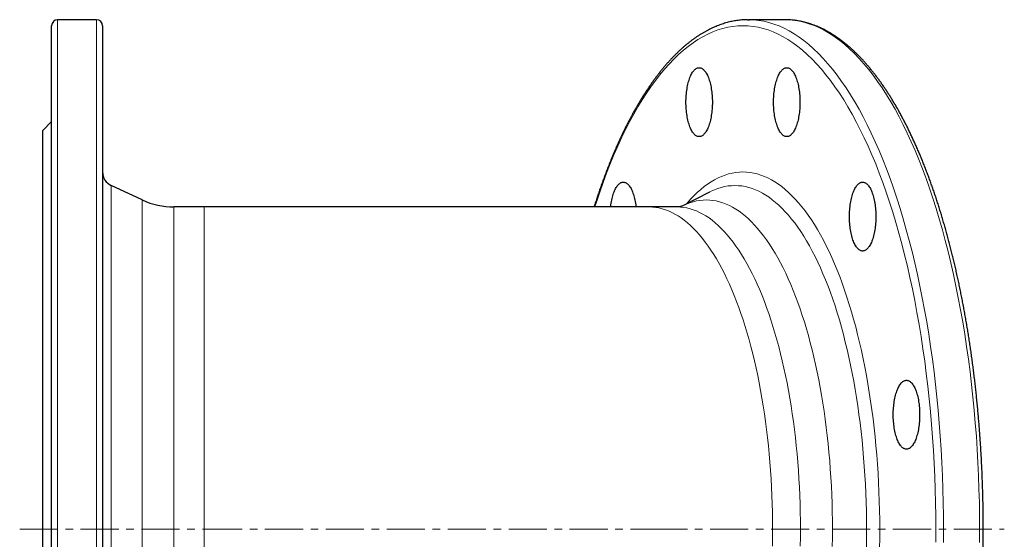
# Model space of a CAD drawing. Header units: millimetres. Extents: x 102 to 921, y 48 to 942.
# Tile 2 of 3: x 102 to 430, y 215 to 388. Entities that reach past the tile are written whole.
import ezdxf

# ---------------------------------------------------------------- set-up
doc = ezdxf.new("R2010")
doc.units = ezdxf.units.MM
doc.linetypes.add('CENTERX2', pattern=[20.32, 12.7, -2.54, 2.54, -2.54])
doc.layers.add('FORMAT', color=7, linetype='Continuous')

msp = doc.modelspace()

# ---------------------------------------------------------------- linework, layer by layer
at = {"color": 7, "linetype": 'Continuous', "lineweight": 25}
for p, q in [((127.24, 388.3), (114.24, 388.3)), ((356.65, 388.3), (344.64, 388.3)), ((357, 388.3), (356.65, 388.3)), ((112.24, 50.3), (112.24, 386.3)), ((129.24, 386.3), (129.24, 50.3)), ((112.24, 354.3), (109.24, 351.3)), ((109.24, 85.3), (109.24, 351.3)), ((142.45, 328.14), (132.13, 332.95)), ((331.65, 330.79), (322.47, 326.07)), ((331.66, 330.8), (331.65, 330.79)), ((163.06, 325.8), (153.01, 325.8)), ((311.54, 325.8), (163.06, 325.8)), ((320.83, 325.8), (311.54, 325.8))]:
    msp.add_line(p, q, dxfattribs=at)
at = {"color": 8, "linetype": 'Continuous', "lineweight": 18}
for p, q in [((114.24, 388.3), (114.24, 48.3)), ((127.24, 48.3), (127.24, 388.3)), ((132.13, 332.95), (132.13, 103.65)), ((142.45, 108.46), (142.45, 328.14)), ((153.01, 325.8), (153.01, 110.8)), ((163.06, 325.8), (163.06, 110.8))]:
    msp.add_line(p, q, dxfattribs=at)
at = {"color": 7, "linetype": 'Continuous', "lineweight": 25, "flags": 128}
for points in [[(344.29, 388.3), (344.64, 388.3), (345.01, 388.3)], [(332.58, 360.77), (332.58, 360.2), (332.56, 359.63), (332.53, 359.06), (332.49, 358.49), (332.45, 357.94), (332.39, 357.38), (332.32, 356.84), (332.24, 356.31), (332.15, 355.78), (332.05, 355.27), (331.94, 354.78), (331.82, 354.3), (331.69, 353.83), (331.55, 353.38), (331.41, 352.95), (331.25, 352.54), (331.09, 352.15), (330.93, 351.78), (330.75, 351.44), (330.57, 351.11), (330.38, 350.81), (330.19, 350.54), (329.99, 350.29), (329.79, 350.07), (329.58, 349.87), (329.37, 349.7), (329.16, 349.56), (328.95, 349.45), (328.73, 349.36), (328.51, 349.31), (328.29, 349.28), (328.07, 349.28), (327.85, 349.31), (327.63, 349.36), (327.42, 349.45), (327.2, 349.56), (326.99, 349.7), (326.78, 349.87), (326.57, 350.07), (326.37, 350.29), (326.17, 350.54), (325.98, 350.81), (325.79, 351.11), (325.61, 351.44), (325.44, 351.78), (325.27, 352.15), (325.11, 352.54), (324.96, 352.95), (324.81, 353.38), (324.67, 353.83), (324.55, 354.3), (324.43, 354.78), (324.32, 355.27), (324.22, 355.78), (324.13, 356.31), (324.05, 356.84), (323.98, 357.38), (323.92, 357.94), (323.87, 358.49), (323.83, 359.06), (323.8, 359.63), (323.79, 360.2), (323.78, 360.77), (323.79, 361.35), (323.8, 361.92), (323.83, 362.49), (323.87, 363.05), (323.92, 363.61), (323.98, 364.16), (324.05, 364.71), (324.13, 365.24), (324.22, 365.76), (324.32, 366.27), (324.43, 366.77), (324.55, 367.25), (324.67, 367.72), (324.81, 368.17), (324.96, 368.6), (325.11, 369.01), (325.27, 369.4), (325.44, 369.76), (325.61, 370.11), (325.79, 370.43), (325.98, 370.73), (326.17, 371.01), (326.37, 371.26), (326.57, 371.48), (326.78, 371.67), (326.99, 371.84), (327.2, 371.99), (327.42, 372.1), (327.63, 372.18), (327.85, 372.24), (328.07, 372.27), (328.29, 372.27), (328.51, 372.24), (328.73, 372.18), (328.95, 372.1), (329.16, 371.99), (329.37, 371.84), (329.58, 371.67), (329.79, 371.48), (329.99, 371.26), (330.19, 371.01), (330.38, 370.73), (330.57, 370.43), (330.75, 370.11), (330.93, 369.76), (331.09, 369.4), (331.25, 369.01), (331.41, 368.6), (331.55, 368.17), (331.69, 367.72), (331.82, 367.25), (331.94, 366.77), (332.05, 366.27), (332.15, 365.76), (332.24, 365.24), (332.32, 364.71), (332.39, 364.16), (332.45, 363.61), (332.49, 363.05), (332.53, 362.49), (332.56, 361.92), (332.58, 361.35), (332.58, 360.77)], [(361.8, 360.77), (361.8, 360.2), (361.78, 359.63), (361.75, 359.06), (361.71, 358.49), (361.66, 357.94), (361.61, 357.38), (361.54, 356.84), (361.45, 356.31), (361.36, 355.78), (361.26, 355.27), (361.15, 354.78), (361.04, 354.3), (360.91, 353.83), (360.77, 353.38), (360.63, 352.95), (360.47, 352.54), (360.31, 352.15), (360.14, 351.78), (359.97, 351.44), (359.79, 351.11), (359.6, 350.81), (359.41, 350.54), (359.21, 350.29), (359.01, 350.07), (358.8, 349.87), (358.59, 349.7), (358.38, 349.56), (358.16, 349.45), (357.95, 349.36), (357.73, 349.31), (357.51, 349.28), (357.29, 349.28), (357.07, 349.31), (356.85, 349.36), (356.64, 349.45), (356.42, 349.56), (356.21, 349.7), (356, 349.87), (355.79, 350.07), (355.59, 350.29), (355.39, 350.54), (355.2, 350.81), (355.01, 351.11), (354.83, 351.44), (354.66, 351.78), (354.49, 352.15), (354.33, 352.54), (354.17, 352.95), (354.03, 353.38), (353.89, 353.83), (353.76, 354.3), (353.64, 354.78), (353.53, 355.27), (353.43, 355.78), (353.34, 356.31), (353.26, 356.84), (353.19, 357.38), (353.13, 357.94), (353.09, 358.49), (353.05, 359.06), (353.02, 359.63), (353, 360.2), (353, 360.77), (353, 361.35), (353.02, 361.92), (353.05, 362.49), (353.09, 363.05), (353.13, 363.61), (353.19, 364.16), (353.26, 364.71), (353.34, 365.24), (353.43, 365.76), (353.53, 366.27), (353.64, 366.77), (353.76, 367.25), (353.89, 367.72), (354.03, 368.17), (354.17, 368.6), (354.33, 369.01), (354.49, 369.4), (354.66, 369.76), (354.83, 370.11), (355.01, 370.43), (355.2, 370.73), (355.39, 371.01), (355.59, 371.26), (355.79, 371.48), (356, 371.67), (356.21, 371.84), (356.42, 371.99), (356.64, 372.1), (356.85, 372.18), (357.07, 372.24), (357.29, 372.27), (357.51, 372.27), (357.73, 372.24), (357.95, 372.18), (358.16, 372.1), (358.38, 371.99), (358.59, 371.84), (358.8, 371.67), (359.01, 371.48), (359.21, 371.26), (359.41, 371.01), (359.6, 370.73), (359.79, 370.43), (359.97, 370.11), (360.14, 369.76), (360.31, 369.4), (360.47, 369.01), (360.63, 368.6), (360.77, 368.17), (360.91, 367.72), (361.04, 367.25), (361.15, 366.77), (361.26, 366.27), (361.36, 365.76), (361.45, 365.24), (361.54, 364.71), (361.61, 364.16), (361.66, 363.61), (361.71, 363.05), (361.75, 362.49), (361.78, 361.92), (361.8, 361.35), (361.8, 360.77)], [(298.65, 325.8), (298.67, 325.99), (298.74, 326.53), (298.82, 327.06), (298.91, 327.59), (299.01, 328.1), (299.12, 328.59), (299.24, 329.08), (299.37, 329.54), (299.51, 329.99), (299.65, 330.42), (299.8, 330.83), (299.97, 331.22), (300.13, 331.59), (300.31, 331.94), (300.49, 332.26), (300.68, 332.56), (300.87, 332.83), (301.07, 333.08), (301.27, 333.3), (301.48, 333.5), (301.69, 333.67), (301.9, 333.81), (302.11, 333.92), (302.33, 334.01), (302.55, 334.07), (302.77, 334.09), (302.99, 334.09), (303.21, 334.07), (303.42, 334.01), (303.64, 333.92), (303.86, 333.81), (304.07, 333.67), (304.28, 333.5), (304.49, 333.3), (304.69, 333.08), (304.88, 332.83), (305.08, 332.56), (305.26, 332.26), (305.45, 331.94), (305.62, 331.59), (305.79, 331.22), (305.95, 330.83), (306.1, 330.42), (306.25, 329.99), (306.39, 329.54), (306.51, 329.08), (306.63, 328.59), (306.74, 328.1), (306.84, 327.59), (306.93, 327.06), (307.01, 326.53), (307.08, 325.99), (307.1, 325.8)], [(387.1, 322.6), (387.1, 322.02), (387.08, 321.45), (387.06, 320.88), (387.02, 320.32), (386.97, 319.76), (386.91, 319.21), (386.84, 318.66), (386.76, 318.13), (386.67, 317.61), (386.57, 317.1), (386.46, 316.6), (386.34, 316.12), (386.21, 315.65), (386.07, 315.21), (385.93, 314.78), (385.78, 314.37), (385.62, 313.98), (385.45, 313.61), (385.27, 313.26), (385.09, 312.94), (384.9, 312.64), (384.71, 312.36), (384.51, 312.12), (384.31, 311.89), (384.11, 311.7), (383.9, 311.53), (383.68, 311.39), (383.47, 311.27), (383.25, 311.19), (383.03, 311.13), (382.81, 311.1), (382.59, 311.1), (382.37, 311.13), (382.16, 311.19), (381.94, 311.27), (381.72, 311.39), (381.51, 311.53), (381.3, 311.7), (381.1, 311.89), (380.89, 312.12), (380.7, 312.36), (380.5, 312.64), (380.32, 312.94), (380.13, 313.26), (379.96, 313.61), (379.79, 313.98), (379.63, 314.37), (379.48, 314.78), (379.33, 315.21), (379.2, 315.65), (379.07, 316.12), (378.95, 316.6), (378.84, 317.1), (378.74, 317.61), (378.65, 318.13), (378.57, 318.66), (378.5, 319.21), (378.44, 319.76), (378.39, 320.32), (378.35, 320.88), (378.32, 321.45), (378.31, 322.02), (378.3, 322.6), (378.31, 323.17), (378.32, 323.74), (378.35, 324.31), (378.39, 324.88), (378.44, 325.44), (378.5, 325.99), (378.57, 326.53), (378.65, 327.06), (378.74, 327.59), (378.84, 328.1), (378.95, 328.59), (379.07, 329.08), (379.2, 329.54), (379.33, 329.99), (379.48, 330.42), (379.63, 330.83), (379.79, 331.22), (379.96, 331.59), (380.13, 331.94), (380.32, 332.26), (380.5, 332.56), (380.7, 332.83), (380.89, 333.08), (381.1, 333.3), (381.3, 333.5), (381.51, 333.67), (381.72, 333.81), (381.94, 333.92), (382.16, 334.01), (382.37, 334.07), (382.59, 334.09), (382.81, 334.09), (383.03, 334.07), (383.25, 334.01), (383.47, 333.92), (383.68, 333.81), (383.9, 333.67), (384.11, 333.5), (384.31, 333.3), (384.51, 333.08), (384.71, 332.83), (384.9, 332.56), (385.09, 332.26), (385.27, 331.94), (385.45, 331.59), (385.62, 331.22), (385.78, 330.83), (385.93, 330.42), (386.07, 329.99), (386.21, 329.54), (386.34, 329.08), (386.46, 328.59), (386.57, 328.1), (386.67, 327.59), (386.76, 327.06), (386.84, 326.53), (386.91, 325.99), (386.97, 325.44), (387.02, 324.88), (387.06, 324.31), (387.08, 323.74), (387.1, 323.17), (387.1, 322.6)], [(401.71, 256.48), (401.71, 255.9), (401.69, 255.33), (401.66, 254.76), (401.63, 254.2), (401.58, 253.64), (401.52, 253.09), (401.45, 252.54), (401.37, 252.01), (401.28, 251.49), (401.18, 250.98), (401.07, 250.48), (400.95, 250), (400.82, 249.53), (400.68, 249.08), (400.54, 248.65), (400.39, 248.24), (400.22, 247.85), (400.06, 247.48), (399.88, 247.14), (399.7, 246.82), (399.51, 246.52), (399.32, 246.24), (399.12, 245.99), (398.92, 245.77), (398.71, 245.57), (398.5, 245.41), (398.29, 245.26), (398.08, 245.15), (397.86, 245.06), (397.64, 245.01), (397.42, 244.98), (397.2, 244.98), (396.98, 245.01), (396.77, 245.06), (396.55, 245.15), (396.33, 245.26), (396.12, 245.41), (395.91, 245.57), (395.71, 245.77), (395.5, 245.99), (395.31, 246.24), (395.11, 246.52), (394.93, 246.82), (394.74, 247.14), (394.57, 247.48), (394.4, 247.85), (394.24, 248.24), (394.09, 248.65), (393.94, 249.08), (393.8, 249.53), (393.68, 250), (393.56, 250.48), (393.45, 250.98), (393.35, 251.49), (393.26, 252.01), (393.18, 252.54), (393.11, 253.09), (393.05, 253.64), (393, 254.2), (392.96, 254.76), (392.93, 255.33), (392.92, 255.9), (392.91, 256.48), (392.92, 257.05), (392.93, 257.62), (392.96, 258.19), (393, 258.75), (393.05, 259.31), (393.11, 259.86), (393.18, 260.41), (393.26, 260.94), (393.35, 261.46), (393.45, 261.98), (393.56, 262.47), (393.68, 262.95), (393.8, 263.42), (393.94, 263.87), (394.09, 264.3), (394.24, 264.71), (394.4, 265.1), (394.57, 265.47), (394.74, 265.81), (394.93, 266.14), (395.11, 266.43), (395.31, 266.71), (395.5, 266.96), (395.71, 267.18), (395.91, 267.38), (396.12, 267.55), (396.33, 267.69), (396.55, 267.8), (396.77, 267.89), (396.98, 267.94), (397.2, 267.97), (397.42, 267.97), (397.64, 267.94), (397.86, 267.89), (398.08, 267.8), (398.29, 267.69), (398.5, 267.55), (398.71, 267.38), (398.92, 267.18), (399.12, 266.96), (399.32, 266.71), (399.51, 266.43), (399.7, 266.14), (399.88, 265.81), (400.06, 265.47), (400.22, 265.1), (400.39, 264.71), (400.54, 264.3), (400.68, 263.87), (400.82, 263.42), (400.95, 262.95), (401.07, 262.47), (401.18, 261.98), (401.28, 261.46), (401.37, 260.94), (401.45, 260.41), (401.52, 259.86), (401.58, 259.31), (401.63, 258.75), (401.66, 258.19), (401.69, 257.62), (401.71, 257.05), (401.71, 256.48)]]:
    msp.add_lwpolyline(points, dxfattribs=at)
at = {"color": 8, "linetype": 'Continuous', "lineweight": 18, "flags": 128}
for points in [[(345.01, 388.3), (346.34, 388.24), (348.04, 388.07), (349.74, 387.78), (351.44, 387.37), (353.13, 386.85), (354.82, 386.21), (356.49, 385.45), (358.16, 384.58), (359.83, 383.6), (361.48, 382.51), (363.12, 381.3), (364.74, 379.98), (366.35, 378.55), (367.95, 377.01), (369.53, 375.36), (371.1, 373.6), (372.65, 371.74), (374.17, 369.77), (375.68, 367.7), (377.17, 365.52), (378.63, 363.25), (380.07, 360.87), (381.49, 358.4), (382.88, 355.83), (384.24, 353.17), (385.58, 350.41), (386.89, 347.57), (388.17, 344.63), (389.42, 341.61), (390.64, 338.51), (391.83, 335.32), (392.98, 332.05), (394.11, 328.71), (395.2, 325.28), (396.25, 321.79), (397.27, 318.22), (398.25, 314.59), (399.2, 310.89), (400.11, 307.12), (400.98, 303.3), (401.81, 299.42), (402.6, 295.48), (403.36, 291.49), (404.07, 287.44), (404.74, 283.36), (405.37, 279.22), (405.96, 275.05), (406.51, 270.83), (407.02, 266.58), (407.48, 262.3), (407.9, 257.99), (408.27, 253.64), (408.61, 249.28), (408.89, 244.89), (409.14, 240.49), (409.34, 236.07), (409.49, 231.64), (409.61, 227.2), (409.67, 222.75), (409.69, 218.3)], [(421.68, 213.85), (421.7, 218.3), (421.68, 222.75), (421.62, 227.2), (421.5, 231.64), (421.35, 236.07), (421.15, 240.49), (420.9, 244.89), (420.62, 249.28), (420.28, 253.64), (419.91, 257.99), (419.49, 262.3), (419.03, 266.58), (418.52, 270.83), (417.97, 275.05), (417.38, 279.22), (416.75, 283.36), (416.08, 287.44), (415.37, 291.49), (414.61, 295.48), (413.82, 299.42), (412.99, 303.3), (412.12, 307.12), (411.21, 310.89), (410.26, 314.59), (409.28, 318.22), (408.26, 321.79), (407.21, 325.28), (406.12, 328.71), (404.99, 332.05), (403.84, 335.32), (402.65, 338.51), (401.43, 341.61), (400.18, 344.63), (398.9, 347.57), (397.59, 350.41), (396.25, 353.17), (394.89, 355.83), (393.5, 358.4), (392.08, 360.87), (390.64, 363.25), (389.18, 365.52), (387.69, 367.7), (386.18, 369.77), (384.66, 371.74), (383.11, 373.6), (381.54, 375.36), (379.96, 377.01), (378.36, 378.55), (376.75, 379.98), (375.13, 381.3), (373.49, 382.51), (371.84, 383.6), (370.17, 384.58), (368.5, 385.45), (366.83, 386.21), (365.14, 386.85), (363.45, 387.37), (361.75, 387.78), (360.05, 388.07), (358.35, 388.24), (357, 388.3)], [(407.08, 218.3), (407.06, 222.7), (406.99, 227.09), (406.88, 231.48), (406.73, 235.86), (406.53, 240.23), (406.29, 244.58), (406, 248.92), (405.68, 253.23), (405.3, 257.52), (404.89, 261.78), (404.43, 266.01), (403.93, 270.21), (403.39, 274.38), (402.81, 278.51), (402.19, 282.59), (401.52, 286.63), (400.82, 290.63), (400.07, 294.57), (399.29, 298.46), (398.47, 302.3), (397.61, 306.08), (396.71, 309.8), (395.77, 313.46), (394.8, 317.05), (393.8, 320.57), (392.75, 324.03), (391.68, 327.41), (390.57, 330.71), (389.43, 333.94), (388.25, 337.09), (387.05, 340.16), (385.81, 343.15), (384.54, 346.05), (383.25, 348.86), (381.93, 351.58), (380.58, 354.21), (379.21, 356.75), (377.81, 359.2), (376.38, 361.54), (374.94, 363.79), (373.47, 365.94), (371.98, 367.99), (370.47, 369.93), (368.94, 371.78), (367.39, 373.51), (365.83, 375.14), (364.25, 376.66), (362.66, 378.08), (361.05, 379.38), (359.43, 380.58), (357.8, 381.66), (356.16, 382.63), (354.51, 383.49), (352.85, 384.23), (351.18, 384.86), (349.51, 385.38), (347.83, 385.78), (346.16, 386.07), (344.47, 386.24), (342.79, 386.3), (341.11, 386.24), (339.43, 386.07), (337.75, 385.78), (336.07, 385.38), (334.4, 384.86), (332.73, 384.23), (331.07, 383.49), (329.42, 382.63), (327.78, 381.66), (326.15, 380.58), (324.53, 379.38), (322.92, 378.08), (321.33, 376.66), (319.75, 375.14), (318.19, 373.51), (316.64, 371.78), (315.11, 369.93), (313.6, 367.99), (312.11, 365.94), (310.65, 363.79), (309.2, 361.54), (307.78, 359.2), (306.38, 356.75), (305, 354.21), (303.65, 351.58), (302.33, 348.86), (301.04, 346.05), (299.77, 343.15), (298.54, 340.16), (297.33, 337.09), (296.16, 333.94), (295.01, 330.71), (293.9, 327.41), (293.38, 325.8)], [(323.94, 326.83), (324.24, 327.18), (325.34, 328.41), (326.45, 329.57), (327.57, 330.65), (328.7, 331.65), (329.84, 332.58), (330.99, 333.42), (332.14, 334.19), (333.31, 334.88), (334.48, 335.49), (335.66, 336.02), (336.84, 336.47), (338.02, 336.83), (339.21, 337.12), (340.4, 337.32), (341.6, 337.44), (342.79, 337.48), (343.98, 337.44), (345.18, 337.32), (346.37, 337.12), (347.56, 336.83), (348.74, 336.47), (349.93, 336.02), (351.1, 335.49), (352.27, 334.88), (353.44, 334.19), (354.6, 333.42), (355.74, 332.58), (356.88, 331.65), (358.02, 330.65), (359.14, 329.57), (360.24, 328.41), (361.34, 327.18), (362.43, 325.87), (363.5, 324.49), (364.55, 323.04), (365.6, 321.52), (366.62, 319.92), (367.63, 318.26), (368.62, 316.52), (369.6, 314.72), (370.56, 312.86), (371.49, 310.92), (372.41, 308.93), (373.31, 306.87), (374.19, 304.75), (375.04, 302.58), (375.87, 300.34), (376.69, 298.05), (377.47, 295.7), (378.24, 293.31), (378.98, 290.85), (379.69, 288.35), (380.38, 285.81), (381.04, 283.21), (381.68, 280.57), (382.29, 277.89), (382.87, 275.17), (383.43, 272.41), (383.96, 269.61), (384.46, 266.78), (384.93, 263.91), (385.37, 261.01), (385.78, 258.08), (386.17, 255.13), (386.52, 252.15), (386.85, 249.15), (387.14, 246.12), (387.4, 243.08), (387.64, 240.02), (387.84, 236.94), (388.01, 233.86), (388.15, 230.76), (388.26, 227.65), (388.34, 224.54), (388.39, 221.42), (388.4, 218.3)], [(384, 218.3), (383.98, 221.3), (383.94, 224.3), (383.86, 227.3), (383.76, 230.28), (383.62, 233.26), (383.46, 236.24), (383.26, 239.19), (383.04, 242.14), (382.79, 245.06), (382.5, 247.97), (382.19, 250.86), (381.85, 253.73), (381.48, 256.57), (381.09, 259.39), (380.66, 262.18), (380.21, 264.93), (379.73, 267.66), (379.22, 270.35), (378.68, 273.01), (378.12, 275.63), (377.53, 278.21), (376.92, 280.74), (376.28, 283.24), (375.62, 285.69), (374.93, 288.1), (374.22, 290.45), (373.49, 292.76), (372.73, 295.02), (371.95, 297.22), (371.15, 299.37), (370.33, 301.47), (369.48, 303.5), (368.62, 305.48), (367.74, 307.4), (366.83, 309.26), (365.91, 311.06), (364.97, 312.79), (364.02, 314.46), (363.05, 316.06), (362.06, 317.59), (361.06, 319.06), (360.04, 320.46), (359.01, 321.78), (357.97, 323.04), (356.91, 324.23), (355.85, 325.34), (354.77, 326.38), (353.68, 327.34), (352.58, 328.23), (351.48, 329.05), (350.37, 329.79), (349.25, 330.45), (348.12, 331.03), (346.99, 331.54), (345.85, 331.97), (344.71, 332.33), (343.57, 332.6), (342.42, 332.8), (341.27, 332.91), (340.12, 332.95), (338.97, 332.91), (337.83, 332.8), (336.68, 332.6), (335.54, 332.33), (334.4, 331.97), (333.26, 331.54), (332.13, 331.03), (331.66, 330.8)], [(311.54, 325.8), (312.62, 325.76), (313.7, 325.65), (314.77, 325.47), (315.84, 325.21), (316.91, 324.88), (317.98, 324.48), (319.04, 324), (320.1, 323.45), (321.15, 322.83), (322.19, 322.14), (323.23, 321.37), (324.26, 320.54), (325.28, 319.63), (326.29, 318.66), (327.29, 317.62), (328.28, 316.51), (329.25, 315.33), (330.22, 314.08), (331.17, 312.77), (332.11, 311.4), (333.04, 309.96), (333.95, 308.46), (334.84, 306.89), (335.72, 305.27), (336.59, 303.58), (337.43, 301.84), (338.26, 300.04), (339.07, 298.19), (339.86, 296.28), (340.63, 294.31), (341.38, 292.3), (342.11, 290.23), (342.82, 288.12), (343.51, 285.95), (344.18, 283.74), (344.82, 281.49), (345.45, 279.19), (346.04, 276.85), (346.62, 274.47), (347.17, 272.05), (347.7, 269.59), (348.2, 267.1), (348.67, 264.58), (349.12, 262.02), (349.55, 259.44), (349.95, 256.82), (350.32, 254.18), (350.67, 251.52), (350.99, 248.83), (351.28, 246.12), (351.54, 243.39), (351.78, 240.65), (351.99, 237.89), (352.17, 235.12), (352.33, 232.33), (352.46, 229.54), (352.55, 226.73), (352.63, 223.93), (352.67, 221.11), (352.68, 218.3), (352.67, 215.49), (352.63, 212.67)], [(361.97, 218.3), (361.95, 221.11), (361.91, 223.93), (361.84, 226.73), (361.74, 229.54), (361.62, 232.33), (361.46, 235.12), (361.28, 237.89), (361.07, 240.65), (360.83, 243.39), (360.57, 246.12), (360.27, 248.83), (359.95, 251.52), (359.61, 254.18), (359.24, 256.82), (358.84, 259.44), (358.41, 262.02), (357.96, 264.58), (357.48, 267.1), (356.98, 269.59), (356.46, 272.05), (355.91, 274.47), (355.33, 276.85), (354.73, 279.19), (354.11, 281.49), (353.47, 283.74), (352.8, 285.95), (352.11, 288.12), (351.4, 290.23), (350.67, 292.3), (349.92, 294.31), (349.15, 296.28), (348.36, 298.19), (347.55, 300.04), (346.72, 301.84), (345.87, 303.58), (345.01, 305.27), (344.13, 306.89), (343.23, 308.46), (342.32, 309.96), (341.4, 311.4), (340.46, 312.77), (339.51, 314.08), (338.54, 315.33), (337.56, 316.51), (336.57, 317.62), (335.57, 318.66), (334.56, 319.63), (333.54, 320.54), (332.51, 321.37), (331.48, 322.14), (330.43, 322.83), (329.38, 323.45), (328.33, 324), (327.26, 324.48), (326.2, 324.88), (325.13, 325.21), (324.06, 325.47), (322.98, 325.65), (321.91, 325.76), (320.83, 325.8)], [(322.47, 326.07), (322.93, 326.3), (324.01, 326.79), (325.1, 327.2), (326.2, 327.54), (327.29, 327.8), (328.39, 327.99), (329.49, 328.1), (330.59, 328.14), (331.69, 328.1), (332.79, 327.99), (333.89, 327.8), (334.98, 327.54), (336.08, 327.2), (337.17, 326.79), (338.25, 326.3), (339.33, 325.74), (340.4, 325.11), (341.47, 324.4), (342.53, 323.62), (343.58, 322.77), (344.62, 321.84), (345.65, 320.85), (346.68, 319.78), (347.69, 318.65), (348.69, 317.44), (349.67, 316.17), (350.65, 314.83), (351.61, 313.43), (352.55, 311.96), (353.48, 310.42), (354.4, 308.82), (355.3, 307.16), (356.18, 305.44), (357.04, 303.66), (357.89, 301.82), (358.72, 299.93), (359.53, 297.98), (360.31, 295.97), (361.08, 293.91), (361.83, 291.8), (362.55, 289.64), (363.26, 287.43), (363.94, 285.17), (364.6, 282.86), (365.23, 280.51), (365.84, 278.12), (366.43, 275.69), (366.99, 273.22), (367.53, 270.71), (368.04, 268.17), (368.53, 265.59), (368.99, 262.98), (369.43, 260.33), (369.83, 257.66), (370.21, 254.97), (370.57, 252.24), (370.89, 249.5), (371.19, 246.73), (371.46, 243.94), (371.71, 241.14), (371.92, 238.32), (372.11, 235.48), (372.27, 232.64), (372.39, 229.78), (372.5, 226.92), (372.57, 224.05), (372.61, 221.17), (372.63, 218.3), (372.61, 215.42), (372.57, 212.55)], [(361.91, 212.67), (361.95, 215.49), (361.97, 218.3)], [(383.94, 212.3), (383.98, 215.3), (384, 218.3)], [(388.4, 218.3), (388.39, 215.18), (388.34, 212.06)], [(407.06, 213.9), (407.08, 218.3)], [(409.69, 218.3), (409.67, 213.85)]]:
    msp.add_lwpolyline(points, dxfattribs=at)
at = {"color": 7, "linetype": 'Continuous', "lineweight": 25}
for centre, radius, start, end in [((114.24, 386.3), 2, 90, 180), ((127.24, 386.3), 2, 0, 90), ((134.24, 337.48), 5, 180, 245), ((153.01, 350.8), 25, 245, 270)]:
    msp.add_arc(centre, radius, start, end, dxfattribs=at)
for points, knots in [([(344.26, 388.29), (344.2, 388.29), (343.85, 388.29), (343.24, 388.27), (342.41, 388.21), (341.59, 388.13), (340.77, 388.02), (339.94, 387.89), (339.12, 387.73), (338.3, 387.55), (337.48, 387.34), (336.66, 387.1), (335.84, 386.84), (335.03, 386.56), (334.21, 386.24), (333.4, 385.91), (332.58, 385.54), (331.77, 385.15), (330.96, 384.74), (330.15, 384.3), (329.35, 383.83), (328.55, 383.34), (327.74, 382.83), (326.95, 382.28), (326.15, 381.72), (325.36, 381.12), (324.57, 380.51), (323.78, 379.87), (323, 379.2), (322.22, 378.51), (321.45, 377.79), (320.68, 377.05), (319.91, 376.29), (319.15, 375.5), (318.39, 374.68), (317.64, 373.85), (316.89, 372.99), (316.15, 372.1), (315.41, 371.2), (314.67, 370.27), (313.94, 369.31), (313.22, 368.34), (312.5, 367.34), (311.79, 366.32), (311.08, 365.28), (310.37, 364.21), (309.68, 363.13), (308.99, 362.02), (308.3, 360.89), (307.62, 359.74), (306.95, 358.57), (306.28, 357.38), (305.62, 356.16), (304.96, 354.93), (304.31, 353.67), (303.67, 352.4), (303.03, 351.11), (302.4, 349.79), (301.78, 348.46), (301.16, 347.1), (300.55, 345.73), (299.95, 344.34), (299.36, 342.93), (298.77, 341.5), (298.18, 340.06), (297.61, 338.59), (297.04, 337.11), (296.48, 335.61), (295.93, 334.09), (295.38, 332.56), (294.84, 331), (294.31, 329.44), (293.79, 327.85), (293.4, 326.64), (293.18, 325.95), (293.14, 325.8)], [0, 0, 0, 0, 0.003341, 0.01693, 0.03052, 0.044116, 0.057718, 0.071332, 0.084958, 0.0986, 0.112261, 0.125941, 0.139642, 0.153367, 0.167115, 0.180888, 0.194686, 0.208509, 0.222357, 0.236229, 0.250125, 0.264044, 0.277984, 0.291944, 0.305924, 0.319921, 0.333935, 0.347964, 0.362007, 0.376061, 0.390127, 0.404202, 0.418285, 0.432376, 0.446473, 0.460574, 0.474681, 0.48879, 0.502902, 0.517016, 0.531132, 0.545248, 0.559364, 0.573481, 0.587596, 0.601711, 0.615825, 0.629937, 0.644048, 0.658156, 0.672263, 0.686368, 0.700471, 0.714571, 0.72867, 0.742766, 0.756859, 0.770951, 0.78504, 0.799127, 0.813211, 0.827294, 0.841374, 0.855452, 0.869527, 0.883601, 0.897672, 0.911742, 0.925809, 0.939875, 0.953938, 0.968, 0.98206, 0.996118, 1, 1, 1, 1]), ([(357.05, 48.3), (357.11, 48.3), (357.44, 48.31), (358.05, 48.33), (358.87, 48.39), (359.7, 48.47), (360.52, 48.58), (361.34, 48.71), (362.16, 48.87), (362.99, 49.05), (363.81, 49.26), (364.63, 49.5), (365.44, 49.76), (366.26, 50.04), (367.08, 50.36), (367.89, 50.69), (368.7, 51.06), (369.52, 51.45), (370.33, 51.86), (371.13, 52.3), (371.94, 52.77), (372.74, 53.26), (373.54, 53.77), (374.34, 54.31), (375.14, 54.88), (375.93, 55.47), (376.72, 56.09), (377.5, 56.73), (378.28, 57.4), (379.06, 58.09), (379.84, 58.81), (380.61, 59.55), (381.37, 60.31), (382.14, 61.1), (382.9, 61.92), (383.65, 62.75), (384.4, 63.61), (385.14, 64.5), (385.88, 65.4), (386.62, 66.33), (387.34, 67.28), (388.07, 68.26), (388.79, 69.26), (389.5, 70.28), (390.21, 71.32), (390.91, 72.38), (391.61, 73.47), (392.3, 74.58), (392.99, 75.71), (393.67, 76.86), (394.34, 78.03), (395.01, 79.22), (395.67, 80.44), (396.32, 81.67), (396.97, 82.92), (397.62, 84.2), (398.25, 85.49), (398.88, 86.81), (399.51, 88.14), (400.12, 89.49), (400.73, 90.87), (401.34, 92.26), (401.93, 93.67), (402.52, 95.1), (403.1, 96.54), (403.68, 98.01), (404.25, 99.49), (404.81, 100.99), (405.36, 102.51), (405.9, 104.04), (406.44, 105.59), (406.97, 107.16), (407.5, 108.75), (408.01, 110.35), (408.52, 111.97), (409.02, 113.6), (409.51, 115.25), (410, 116.91), (410.47, 118.59), (410.94, 120.29), (411.4, 122), (411.85, 123.72), (412.3, 125.46), (412.73, 127.21), (413.16, 128.97), (413.57, 130.75), (413.98, 132.54), (414.39, 134.35), (414.78, 136.16), (415.16, 137.99), (415.54, 139.83), (415.9, 141.68), (416.26, 143.55), (416.61, 145.42), (416.95, 147.31), (417.28, 149.2), (417.6, 151.11), (417.92, 153.02), (418.22, 154.95), (418.51, 156.89), (418.8, 158.83), (419.08, 160.79), (419.34, 162.75), (419.6, 164.72), (419.85, 166.7), (420.09, 168.68), (420.32, 170.68), (420.54, 172.68), (420.75, 174.68), (420.95, 176.7), (421.14, 178.72), (421.32, 180.74), (421.49, 182.78), (421.66, 184.81), (421.81, 186.86), (421.95, 188.9), (422.09, 190.95), (422.21, 193.01), (422.33, 195.07), (422.43, 197.13), (422.53, 199.2), (422.61, 201.26), (422.69, 203.34), (422.75, 205.41), (422.81, 207.48), (422.85, 209.56), (422.89, 211.64), (422.92, 213.72), (422.93, 215.8), (422.94, 217.88), (422.94, 219.96), (422.93, 222.04), (422.9, 224.12), (422.87, 226.2), (422.83, 228.27), (422.78, 230.35), (422.71, 232.42), (422.64, 234.49), (422.56, 236.56), (422.47, 238.63), (422.37, 240.69), (422.26, 242.76), (422.14, 244.81), (422.01, 246.86), (421.87, 248.91), (421.72, 250.96), (421.56, 253), (421.39, 255.03), (421.21, 257.06), (421.03, 259.08), (420.83, 261.1), (420.62, 263.11), (420.41, 265.11), (420.18, 267.11), (419.95, 269.1), (419.7, 271.08), (419.45, 273.05), (419.19, 275.02), (418.91, 276.97), (418.63, 278.92), (418.34, 280.86), (418.04, 282.79), (417.73, 284.71), (417.41, 286.62), (417.09, 288.52), (416.75, 290.41), (416.4, 292.29), (416.05, 294.16), (415.69, 296.02), (415.32, 297.86), (414.94, 299.69), (414.55, 301.52), (414.15, 303.32), (413.74, 305.12), (413.33, 306.9), (412.91, 308.67), (412.47, 310.43), (412.03, 312.17), (411.59, 313.9), (411.13, 315.62), (410.66, 317.32), (410.19, 319), (409.71, 320.67), (409.22, 322.33), (408.73, 323.97), (408.22, 325.59), (407.71, 327.2), (407.19, 328.79), (406.66, 330.36), (406.13, 331.92), (405.58, 333.46), (405.03, 334.99), (404.48, 336.5), (403.91, 337.99), (403.34, 339.46), (402.76, 340.91), (402.17, 342.35), (401.58, 343.76), (400.98, 345.16), (400.37, 346.54), (399.76, 347.9), (399.14, 349.24), (398.51, 350.57), (397.88, 351.87), (397.24, 353.15), (396.59, 354.41), (395.94, 355.66), (395.28, 356.88), (394.62, 358.08), (393.95, 359.26), (393.27, 360.42), (392.59, 361.56), (391.9, 362.67), (391.2, 363.77), (390.5, 364.84), (389.8, 365.89), (389.08, 366.92), (388.37, 367.93), (387.64, 368.91), (386.92, 369.88), (386.18, 370.82), (385.45, 371.73), (384.7, 372.63), (383.96, 373.5), (383.2, 374.34), (382.45, 375.17), (381.69, 375.97), (380.92, 376.74), (380.15, 377.49), (379.38, 378.22), (378.6, 378.92), (377.82, 379.6), (377.03, 380.25), (376.24, 380.88), (375.45, 381.49), (374.65, 382.07), (373.85, 382.62), (373.05, 383.15), (372.25, 383.65), (371.44, 384.13), (370.63, 384.58), (369.82, 385), (369, 385.4), (368.19, 385.78), (367.37, 386.12), (366.55, 386.45), (365.73, 386.74), (364.91, 387.01), (364.09, 387.26), (363.27, 387.48), (362.44, 387.67), (361.62, 387.84), (360.8, 387.98), (359.97, 388.1), (359.15, 388.19), (358.32, 388.25), (357.62, 388.29), (357.18, 388.29), (357.03, 388.29)], [0, 0, 0, 0, 0.000793, 0.004601, 0.008409, 0.012219, 0.01603, 0.019845, 0.023664, 0.027486, 0.031314, 0.035148, 0.038987, 0.042833, 0.046685, 0.050545, 0.054411, 0.058285, 0.062165, 0.066052, 0.069946, 0.073846, 0.077752, 0.081664, 0.085582, 0.089504, 0.093431, 0.097362, 0.101297, 0.105235, 0.109177, 0.113121, 0.117067, 0.121016, 0.124966, 0.128917, 0.13287, 0.136824, 0.140778, 0.144733, 0.148689, 0.152644, 0.1566, 0.160556, 0.164511, 0.168466, 0.172421, 0.176375, 0.180329, 0.184283, 0.188236, 0.192188, 0.19614, 0.200091, 0.204042, 0.207992, 0.211941, 0.21589, 0.219838, 0.223785, 0.227732, 0.231678, 0.235623, 0.239568, 0.243513, 0.247456, 0.251399, 0.255342, 0.259284, 0.263225, 0.267166, 0.271106, 0.275046, 0.278985, 0.282924, 0.286863, 0.290801, 0.294738, 0.298675, 0.302612, 0.306548, 0.310484, 0.31442, 0.318355, 0.322289, 0.326224, 0.330158, 0.334092, 0.338025, 0.341959, 0.345891, 0.349824, 0.353757, 0.357689, 0.361621, 0.365552, 0.369484, 0.373415, 0.377346, 0.381277, 0.385207, 0.389138, 0.393068, 0.396998, 0.400928, 0.404858, 0.408787, 0.412717, 0.416646, 0.420575, 0.424504, 0.428433, 0.432362, 0.436291, 0.44022, 0.444148, 0.448077, 0.452005, 0.455934, 0.459862, 0.46379, 0.467718, 0.471647, 0.475575, 0.479503, 0.483431, 0.487359, 0.491287, 0.495215, 0.499143, 0.503071, 0.506999, 0.510927, 0.514855, 0.518783, 0.522711, 0.526639, 0.530567, 0.534495, 0.538423, 0.542351, 0.546279, 0.550208, 0.554136, 0.558065, 0.561993, 0.565922, 0.569851, 0.573779, 0.577708, 0.581637, 0.585566, 0.589496, 0.593425, 0.597355, 0.601284, 0.605214, 0.609144, 0.613074, 0.617005, 0.620935, 0.624866, 0.628797, 0.632728, 0.636659, 0.640591, 0.644522, 0.648454, 0.652387, 0.656319, 0.660252, 0.664185, 0.668118, 0.672052, 0.675986, 0.67992, 0.683854, 0.687789, 0.691725, 0.69566, 0.699596, 0.703533, 0.70747, 0.711407, 0.715344, 0.719283, 0.723221, 0.72716, 0.7311, 0.73504, 0.73898, 0.742921, 0.746863, 0.750805, 0.754748, 0.758691, 0.762635, 0.766579, 0.770524, 0.77447, 0.778416, 0.782363, 0.786311, 0.790259, 0.794208, 0.798158, 0.802108, 0.806059, 0.810011, 0.813963, 0.817916, 0.821869, 0.825823, 0.829778, 0.833733, 0.837688, 0.841644, 0.8456, 0.849557, 0.853513, 0.85747, 0.861426, 0.865382, 0.869338, 0.873293, 0.877247, 0.8812, 0.885152, 0.889102, 0.89305, 0.896996, 0.90094, 0.90488, 0.908818, 0.912752, 0.916681, 0.920607, 0.924527, 0.928442, 0.932352, 0.936255, 0.940153, 0.944043, 0.947927, 0.951804, 0.955674, 0.959537, 0.963393, 0.967242, 0.971084, 0.97492, 0.97875, 0.982575, 0.986395, 0.990212, 0.994025, 0.997835, 1, 1, 1, 1]), ([(322.48, 326.08), (322.48, 326.08), (322.49, 326.08), (322.46, 326.07), (322.41, 326.05), (322.34, 326.02), (322.24, 325.99), (322.11, 325.95), (321.95, 325.92), (321.76, 325.88), (321.54, 325.84), (321.27, 325.82), (321.03, 325.8), (320.88, 325.8), (320.83, 325.8)], [0, 0, 0, 0, 0.0452066, 0.1192028, 0.1949594, 0.2728346, 0.3532795, 0.4368769, 0.5244009, 0.6169139, 0.7159268, 0.823653, 0.9432842, 1, 1, 1, 1])]:
    msp.add_open_spline(points, degree=3, knots=knots, dxfattribs=at)
at = {"layer": 'FORMAT', "linetype": 'CENTERX2', "lineweight": 18}
for p, q in [((101.58, 218.3), (163.06, 218.3)), ((163.06, 218.3), (311.54, 218.3)), ((311.54, 218.3), (429.95, 218.3))]:
    msp.add_line(p, q, dxfattribs=at)

doc.saveas('drawing.dxf')
